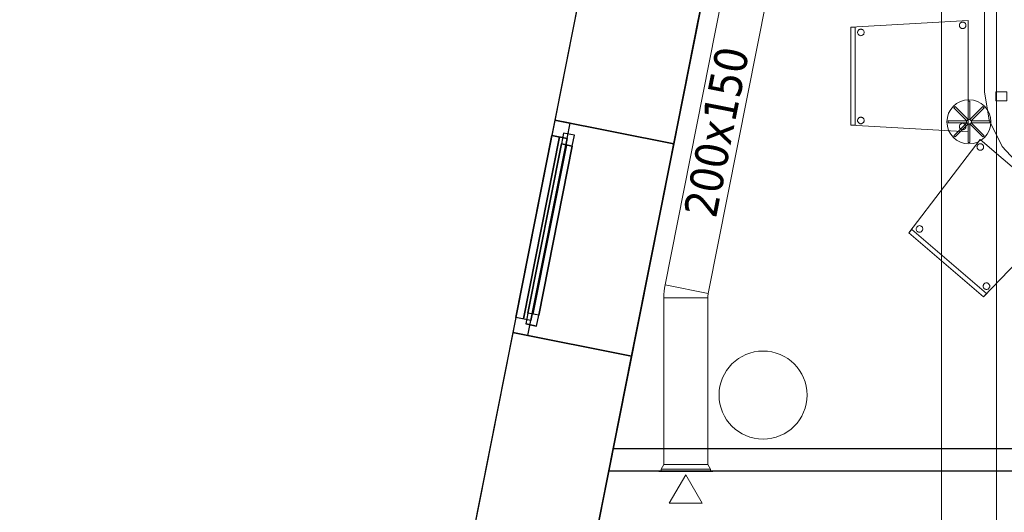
# Model space of a CAD drawing. Header units: metres. Extents: x 397.7 to 427.5, y 12.7 to 28.4.
# Tile 10 of 130: x 397.7 to 402.2, y 23.3 to 25.6. Entities that reach past the tile are written whole.
import ezdxf

# ---------------------------------------------------------------- set-up
doc = ezdxf.new("R2010")
doc.units = ezdxf.units.M
doc.layers.add('01_CARPINTERIA', color=5, linetype='Continuous', lineweight=25, true_color=0x0000ff)
doc.layers.add('01_SUELOS', color=7, linetype='Continuous', lineweight=25, true_color=0x007f00)
for name, color, linetype, lineweight in [('02_MOBILIARIO', 7, 'Continuous', 18), ('A-COLS-____-MCUT', 7, 'Continuous', 18), ('A-COLS-____-OTLN', 7, 'Continuous', 18), ('A-DETL-____-MBND', 7, 'Continuous', 18), ('A-DETL-GENF-OTLN', 7, 'Continuous', 18), ('A-GENM-____-OTLN', 7, 'Continuous', 18), ('A-WALL-____-MCUT', 7, 'Continuous', 25), ('A-WALL-____-OTLN', 7, 'Continuous', 25), ('M-HVAC-CDFF-OTLN', 7, 'Continuous', 18), ('M-HVAC-DUCT-IDEN', 7, 'Continuous', 30), ('M-HVAC-DUCT-OTLN', 7, 'Continuous', 18)]:
    doc.layers.add(name, color=color, linetype=linetype, lineweight=lineweight)
doc.styles.add('Tahoma_2', font='tahoma.ttf', dxfattribs={"height": 0.15})

# ---------------------------------------------------------------- blocks, each defined once
blk = doc.blocks.new('Family - Cadira confident_P4-153686-07_CLI_AIRE_P4')
at = {"layer": 'A-DETL-____-MBND', "color": 253, "true_color": 0xaaaaaa}
for p, q in [((0, 0.2903), (0.3234, 0.7145)), ((0.3234, 0.7145), (0, 0.2903)), ((0.3091, 0.6811), (0.3094, 0.6837)), ((0.3094, 0.6837), (0.3091, 0.6811)), ((0.3093, 0.6785), (0.3091, 0.6811)), ((0.3091, 0.6811), (0.3093, 0.6785)), ((0.31, 0.6759), (0.3093, 0.6785)), ((0.3093, 0.6785), (0.31, 0.6759)), ((0.3094, 0.6837), (0.3101, 0.6862)), ((0.3101, 0.6862), (0.3094, 0.6837)), ((0.311, 0.6736), (0.31, 0.6759)), ((0.31, 0.6759), (0.311, 0.6736)), ((0.3101, 0.6862), (0.3112, 0.6885)), ((0.3112, 0.6885), (0.3101, 0.6862)), ((0.3125, 0.6714), (0.311, 0.6736)), ((0.311, 0.6736), (0.3125, 0.6714)), ((0.3112, 0.6885), (0.3127, 0.6906)), ((0.3127, 0.6906), (0.3112, 0.6885)), ((0.3143, 0.6696), (0.3125, 0.6714)), ((0.3125, 0.6714), (0.3143, 0.6696)), ((0.3127, 0.6906), (0.3146, 0.6925)), ((0.3146, 0.6925), (0.3127, 0.6906)), ((0.3146, 0.6925), (0.3167, 0.6939)), ((0.3167, 0.6939), (0.3146, 0.6925)), ((0.3167, 0.6939), (0.3191, 0.695)), ((0.3191, 0.695), (0.3167, 0.6939)), ((0.3191, 0.695), (0.3216, 0.6957)), ((0.3216, 0.6957), (0.3191, 0.695)), ((0.3216, 0.6957), (0.3242, 0.6959)), ((0.3242, 0.6959), (0.3216, 0.6957)), ((0.3234, 0.7145), (0.7083, 0.3852)), ((0.7083, 0.3852), (0.3234, 0.7145)), ((0.3242, 0.6959), (0.3268, 0.6956)), ((0.3268, 0.6956), (0.3242, 0.6959)), ((0.3268, 0.6956), (0.3293, 0.6949)), ((0.3293, 0.6949), (0.3268, 0.6956)), ((0.3293, 0.6949), (0.3316, 0.6938)), ((0.3316, 0.6938), (0.3293, 0.6949)), ((0.3316, 0.6938), (0.3338, 0.6923)), ((0.3338, 0.6923), (0.3316, 0.6938)), ((0.3354, 0.6712), (0.3335, 0.6694)), ((0.3335, 0.6694), (0.3354, 0.6712)), ((0.3338, 0.6923), (0.3356, 0.6904)), ((0.3356, 0.6904), (0.3338, 0.6923)), ((0.3369, 0.6733), (0.3354, 0.6712)), ((0.3354, 0.6712), (0.3369, 0.6733)), ((0.3356, 0.6904), (0.3371, 0.6883)), ((0.3371, 0.6883), (0.3356, 0.6904)), ((0.338, 0.6757), (0.3369, 0.6733)), ((0.3369, 0.6733), (0.338, 0.6757)), ((0.3371, 0.6883), (0.3381, 0.6859)), ((0.3381, 0.6859), (0.3371, 0.6883)), ((0.3387, 0.6782), (0.338, 0.6757)), ((0.338, 0.6757), (0.3387, 0.6782)), ((0.3381, 0.6859), (0.3388, 0.6834)), ((0.3388, 0.6834), (0.3381, 0.6859)), ((0.339, 0.6808), (0.3387, 0.6782)), ((0.3387, 0.6782), (0.339, 0.6808)), ((0.3388, 0.6834), (0.339, 0.6808)), ((0.339, 0.6808), (0.3388, 0.6834)), ((0.3165, 0.6681), (0.3143, 0.6696)), ((0.3143, 0.6696), (0.3165, 0.6681)), ((0.3188, 0.6669), (0.3165, 0.6681)), ((0.3165, 0.6681), (0.3188, 0.6669)), ((0.3213, 0.6662), (0.3188, 0.6669)), ((0.3188, 0.6669), (0.3213, 0.6662)), ((0.3239, 0.666), (0.3213, 0.6662)), ((0.3213, 0.6662), (0.3239, 0.666)), ((0.3265, 0.6662), (0.3239, 0.666)), ((0.3239, 0.666), (0.3265, 0.6662)), ((0.329, 0.6668), (0.3265, 0.6662)), ((0.3265, 0.6662), (0.329, 0.6668)), ((0.3314, 0.6679), (0.329, 0.6668)), ((0.329, 0.6668), (0.3314, 0.6679)), ((0.3335, 0.6694), (0.3314, 0.6679)), ((0.3314, 0.6679), (0.3335, 0.6694)), ((0.7083, 0.3852), (0.3393, 0)), ((0.3393, 0), (0.7083, 0.3852)), ((0.6587, 0.382), (0.6589, 0.3846)), ((0.6589, 0.3846), (0.6587, 0.382)), ((0.6589, 0.3794), (0.6587, 0.382)), ((0.6587, 0.382), (0.6589, 0.3794)), ((0.6589, 0.3846), (0.6596, 0.3871)), ((0.6596, 0.3871), (0.6589, 0.3846)), ((0.6595, 0.3769), (0.6589, 0.3794)), ((0.6589, 0.3794), (0.6595, 0.3769)), ((0.6606, 0.3745), (0.6595, 0.3769)), ((0.6595, 0.3769), (0.6606, 0.3745)), ((0.6596, 0.3871), (0.6607, 0.3895)), ((0.6607, 0.3895), (0.6596, 0.3871)), ((0.6621, 0.3724), (0.6606, 0.3745)), ((0.6606, 0.3745), (0.6621, 0.3724)), ((0.6607, 0.3895), (0.6622, 0.3916)), ((0.6622, 0.3916), (0.6607, 0.3895)), ((0.6639, 0.3705), (0.6621, 0.3724)), ((0.6621, 0.3724), (0.6639, 0.3705)), ((0.6622, 0.3916), (0.6641, 0.3934)), ((0.6641, 0.3934), (0.6622, 0.3916)), ((0.666, 0.369), (0.6639, 0.3705)), ((0.6639, 0.3705), (0.666, 0.369)), ((0.6641, 0.3934), (0.6663, 0.3949)), ((0.6663, 0.3949), (0.6641, 0.3934)), ((0.6684, 0.3679), (0.666, 0.369)), ((0.666, 0.369), (0.6684, 0.3679)), ((0.6663, 0.3949), (0.6686, 0.396)), ((0.6686, 0.396), (0.6663, 0.3949)), ((0.6709, 0.3672), (0.6684, 0.3679)), ((0.6684, 0.3679), (0.6709, 0.3672)), ((0.6686, 0.396), (0.6711, 0.3966)), ((0.6711, 0.3966), (0.6686, 0.396)), ((0.6735, 0.367), (0.6709, 0.3672)), ((0.6709, 0.3672), (0.6735, 0.367)), ((0.6711, 0.3966), (0.6737, 0.3968)), ((0.6737, 0.3968), (0.6711, 0.3966)), ((0.6761, 0.3672), (0.6735, 0.367)), ((0.6735, 0.367), (0.6761, 0.3672)), ((0.6737, 0.3968), (0.6763, 0.3966)), ((0.6763, 0.3966), (0.6737, 0.3968)), ((0.6786, 0.3678), (0.6761, 0.3672)), ((0.6761, 0.3672), (0.6786, 0.3678)), ((0.6763, 0.3966), (0.6788, 0.3959)), ((0.6788, 0.3959), (0.6763, 0.3966)), ((0.6809, 0.3689), (0.6786, 0.3678)), ((0.6786, 0.3678), (0.6809, 0.3689)), ((0.6788, 0.3959), (0.6812, 0.3948)), ((0.6812, 0.3948), (0.6788, 0.3959)), ((0.6831, 0.3704), (0.6809, 0.3689)), ((0.6809, 0.3689), (0.6831, 0.3704)), ((0.6812, 0.3948), (0.6833, 0.3932)), ((0.6833, 0.3932), (0.6812, 0.3948)), ((0.685, 0.3722), (0.6831, 0.3704)), ((0.6831, 0.3704), (0.685, 0.3722)), ((0.6833, 0.3932), (0.6851, 0.3914)), ((0.6851, 0.3914), (0.6833, 0.3932)), ((0.6865, 0.3743), (0.685, 0.3722)), ((0.685, 0.3722), (0.6865, 0.3743)), ((0.6851, 0.3914), (0.6866, 0.3892)), ((0.6866, 0.3892), (0.6851, 0.3914)), ((0.6876, 0.3766), (0.6865, 0.3743)), ((0.6865, 0.3743), (0.6876, 0.3766)), ((0.6866, 0.3892), (0.6877, 0.3869)), ((0.6877, 0.3869), (0.6866, 0.3892)), ((0.6883, 0.3792), (0.6876, 0.3766)), ((0.6876, 0.3766), (0.6883, 0.3792)), ((0.6877, 0.3869), (0.6883, 0.3843)), ((0.6883, 0.3843), (0.6877, 0.3869)), ((0.6883, 0.3843), (0.6885, 0.3818)), ((0.6885, 0.3818), (0.6883, 0.3843)), ((0.6885, 0.3818), (0.6883, 0.3792)), ((0.6883, 0.3792), (0.6885, 0.3818)), ((0.0334, 0.3112), (0.0341, 0.3138)), ((0.0341, 0.3138), (0.0334, 0.3112)), ((0.0341, 0.3138), (0.0352, 0.3161)), ((0.0352, 0.3161), (0.0341, 0.3138)), ((0.0352, 0.3161), (0.0367, 0.3182)), ((0.0367, 0.3182), (0.0352, 0.3161)), ((0.0367, 0.3182), (0.0386, 0.32)), ((0.0386, 0.32), (0.0367, 0.3182)), ((0.0386, 0.32), (0.0407, 0.3215)), ((0.0407, 0.3215), (0.0386, 0.32)), ((0.0407, 0.3215), (0.0431, 0.3226)), ((0.0431, 0.3226), (0.0407, 0.3215)), ((0.0431, 0.3226), (0.0456, 0.3232)), ((0.0456, 0.3232), (0.0431, 0.3226)), ((0.0456, 0.3232), (0.0482, 0.3234)), ((0.0482, 0.3234), (0.0456, 0.3232)), ((0.0482, 0.3234), (0.0508, 0.3232)), ((0.0508, 0.3232), (0.0482, 0.3234)), ((0.0508, 0.3232), (0.0533, 0.3225)), ((0.0533, 0.3225), (0.0508, 0.3232)), ((0.0533, 0.3225), (0.0556, 0.3214)), ((0.0556, 0.3214), (0.0533, 0.3225)), ((0.0556, 0.3214), (0.0578, 0.3199)), ((0.0578, 0.3199), (0.0556, 0.3214)), ((0.0578, 0.3199), (0.0596, 0.318)), ((0.0596, 0.318), (0.0578, 0.3199)), ((0.0596, 0.318), (0.0611, 0.3159)), ((0.0611, 0.3159), (0.0596, 0.318)), ((0.0611, 0.3159), (0.0621, 0.3135)), ((0.0621, 0.3135), (0.0611, 0.3159)), ((0.0621, 0.3135), (0.0628, 0.311)), ((0.0628, 0.311), (0.0621, 0.3135)), ((0, 0.2903), (0.013, 0.3055)), ((0.013, 0.3055), (0, 0.2903)), ((0.3393, 0), (0, 0.2903)), ((0, 0.2903), (0.3393, 0)), ((0.3393, 0), (0, 0.2903)), ((0, 0.2903), (0.3393, 0)), ((0.013, 0.3055), (0.3523, 0.0152)), ((0.3523, 0.0152), (0.013, 0.3055)), ((0.0331, 0.3087), (0.0334, 0.3112)), ((0.0334, 0.3112), (0.0331, 0.3087)), ((0.0333, 0.3061), (0.0331, 0.3087)), ((0.0331, 0.3087), (0.0333, 0.3061)), ((0.034, 0.3035), (0.0333, 0.3061)), ((0.0333, 0.3061), (0.034, 0.3035)), ((0.035, 0.3012), (0.034, 0.3035)), ((0.034, 0.3035), (0.035, 0.3012)), ((0.0365, 0.299), (0.035, 0.3012)), ((0.035, 0.3012), (0.0365, 0.299)), ((0.0383, 0.2972), (0.0365, 0.299)), ((0.0365, 0.299), (0.0383, 0.2972)), ((0.0405, 0.2956), (0.0383, 0.2972)), ((0.0383, 0.2972), (0.0405, 0.2956)), ((0.0428, 0.2945), (0.0405, 0.2956)), ((0.0405, 0.2956), (0.0428, 0.2945)), ((0.0453, 0.2938), (0.0428, 0.2945)), ((0.0428, 0.2945), (0.0453, 0.2938)), ((0.0479, 0.2936), (0.0453, 0.2938)), ((0.0453, 0.2938), (0.0479, 0.2936)), ((0.0505, 0.2938), (0.0479, 0.2936)), ((0.0479, 0.2936), (0.0505, 0.2938)), ((0.053, 0.2944), (0.0505, 0.2938)), ((0.0505, 0.2938), (0.053, 0.2944)), ((0.0554, 0.2955), (0.053, 0.2944)), ((0.053, 0.2944), (0.0554, 0.2955)), ((0.0575, 0.297), (0.0554, 0.2955)), ((0.0554, 0.2955), (0.0575, 0.297)), ((0.0594, 0.2988), (0.0575, 0.297)), ((0.0575, 0.297), (0.0594, 0.2988)), ((0.0609, 0.3009), (0.0594, 0.2988)), ((0.0594, 0.2988), (0.0609, 0.3009)), ((0.062, 0.3033), (0.0609, 0.3009)), ((0.0609, 0.3009), (0.062, 0.3033)), ((0.0627, 0.3058), (0.062, 0.3033)), ((0.062, 0.3033), (0.0627, 0.3058)), ((0.063, 0.3084), (0.0627, 0.3058)), ((0.0627, 0.3058), (0.063, 0.3084)), ((0.0628, 0.311), (0.063, 0.3084)), ((0.063, 0.3084), (0.0628, 0.311)), ((0.3371, 0.0486), (0.3373, 0.0512)), ((0.3373, 0.0512), (0.3371, 0.0486)), ((0.3373, 0.046), (0.3371, 0.0486)), ((0.3371, 0.0486), (0.3373, 0.046)), ((0.3373, 0.0512), (0.338, 0.0537)), ((0.338, 0.0537), (0.3373, 0.0512)), ((0.3379, 0.0435), (0.3373, 0.046)), ((0.3373, 0.046), (0.3379, 0.0435)), ((0.338, 0.0537), (0.3391, 0.0561)), ((0.3391, 0.0561), (0.338, 0.0537)), ((0.3391, 0.0561), (0.3407, 0.0582)), ((0.3407, 0.0582), (0.3391, 0.0561)), ((0.3407, 0.0582), (0.3425, 0.06)), ((0.3425, 0.06), (0.3407, 0.0582)), ((0.3425, 0.06), (0.3447, 0.0615)), ((0.3447, 0.0615), (0.3425, 0.06)), ((0.3447, 0.0615), (0.347, 0.0626)), ((0.347, 0.0626), (0.3447, 0.0615)), ((0.347, 0.0626), (0.3495, 0.0632)), ((0.3495, 0.0632), (0.347, 0.0626)), ((0.3495, 0.0632), (0.3521, 0.0634)), ((0.3521, 0.0634), (0.3495, 0.0632)), ((0.3521, 0.0634), (0.3547, 0.0632)), ((0.3547, 0.0632), (0.3521, 0.0634)), ((0.3547, 0.0632), (0.3572, 0.0625)), ((0.3572, 0.0625), (0.3547, 0.0632)), ((0.3572, 0.0625), (0.3596, 0.0614)), ((0.3596, 0.0614), (0.3572, 0.0625)), ((0.3596, 0.0614), (0.3617, 0.0598)), ((0.3617, 0.0598), (0.3596, 0.0614)), ((0.3617, 0.0598), (0.3635, 0.058)), ((0.3635, 0.058), (0.3617, 0.0598)), ((0.3635, 0.058), (0.365, 0.0558)), ((0.365, 0.0558), (0.3635, 0.058)), ((0.365, 0.0558), (0.3661, 0.0535)), ((0.3661, 0.0535), (0.365, 0.0558)), ((0.3667, 0.0458), (0.366, 0.0432)), ((0.366, 0.0432), (0.3667, 0.0458)), ((0.3661, 0.0535), (0.3667, 0.0509)), ((0.3667, 0.0509), (0.3661, 0.0535)), ((0.3667, 0.0509), (0.3669, 0.0483)), ((0.3669, 0.0483), (0.3667, 0.0509)), ((0.3669, 0.0483), (0.3667, 0.0458)), ((0.3667, 0.0458), (0.3669, 0.0483)), ((0.339, 0.0411), (0.3379, 0.0435)), ((0.3379, 0.0435), (0.339, 0.0411)), ((0.3405, 0.039), (0.339, 0.0411)), ((0.339, 0.0411), (0.3405, 0.039)), ((0.3523, 0.0152), (0.3393, 0)), ((0.3393, 0), (0.3523, 0.0152)), ((0.3423, 0.0371), (0.3405, 0.039)), ((0.3405, 0.039), (0.3423, 0.0371)), ((0.3444, 0.0356), (0.3423, 0.0371)), ((0.3423, 0.0371), (0.3444, 0.0356)), ((0.3468, 0.0345), (0.3444, 0.0356)), ((0.3444, 0.0356), (0.3468, 0.0345)), ((0.3493, 0.0338), (0.3468, 0.0345)), ((0.3468, 0.0345), (0.3493, 0.0338)), ((0.3519, 0.0335), (0.3493, 0.0338)), ((0.3493, 0.0338), (0.3519, 0.0335)), ((0.3545, 0.0338), (0.3519, 0.0335)), ((0.3519, 0.0335), (0.3545, 0.0338)), ((0.357, 0.0344), (0.3545, 0.0338)), ((0.3545, 0.0338), (0.357, 0.0344)), ((0.3593, 0.0355), (0.357, 0.0344)), ((0.357, 0.0344), (0.3593, 0.0355)), ((0.3615, 0.037), (0.3593, 0.0355)), ((0.3593, 0.0355), (0.3615, 0.037)), ((0.3634, 0.0388), (0.3615, 0.037)), ((0.3615, 0.037), (0.3634, 0.0388)), ((0.3649, 0.0409), (0.3634, 0.0388)), ((0.3634, 0.0388), (0.3649, 0.0409)), ((0.366, 0.0432), (0.3649, 0.0409)), ((0.3649, 0.0409), (0.366, 0.0432))]:
    blk.add_line(p, q, dxfattribs=at)
blk = doc.blocks.new('Family - Façana nord-oest P4-153718-07_CLI_AIRE_P4')
at = {"layer": 'A-WALL-____-MCUT', "color": 253, "true_color": 0xaaaaaa}
for p, q in [((3.1807, 0.55), (2.6026, 0.55)), ((3.1807, 0), (3.1807, 0.55)), ((4.1642, 0.55), (4.1642, 0)), ((5.7824, 0.55), (4.1642, 0.55)), ((2.6026, 0), (3.1807, 0)), ((4.1642, 0), (5.7824, 0))]:
    blk.add_line(p, q, dxfattribs=at)
at = {"layer": 'A-WALL-____-OTLN', "color": 253, "true_color": 0xaaaaaa}
for p, q in [((15.5778, 0.55), (-0.109, 0.55)), ((4.1642, 0.55), (3.1807, 0.55)), ((3.1807, 0.55), (3.1807, 0)), ((4.1642, 0), (4.1642, 0.55)), ((0.1631, 0), (15.6867, 0)), ((3.1807, 0), (4.1642, 0))]:
    blk.add_line(p, q, dxfattribs=at)
at = {"layer": 'A-WALL-____-OTLN', "color": 253, "lineweight": 18, "true_color": 0xaaaaaa}
blk.add_line((0, 0), (15.6867, 0), dxfattribs=at)
blk = doc.blocks.new('Family - Vano finestra P4-153726-07_CLI_AIRE_P4')
at = {"layer": 'A-GENM-____-OTLN', "color": 253, "true_color": 0xaaaaaa}
for p, q in [((400.1116, 25.1082), (399.9204, 24.1434)), ((399.9204, 24.1434), (400.1116, 25.1082)), ((400.6511, 25.0013), (400.1116, 25.1082)), ((400.6511, 25.0013), (400.1116, 25.1082)), ((400.4599, 24.0365), (400.6511, 25.0013)), ((400.6511, 25.0013), (400.4599, 24.0365)), ((399.9204, 24.1434), (400.4599, 24.0365)), ((400.4599, 24.0365), (399.9204, 24.1434))]:
    blk.add_line(p, q, dxfattribs=at)
blk = doc.blocks.new('Forma directa - LONDR55-XX_ZZ-ARQ-CAA-M3D-Londres55-153737-07_CLI_AIRE_P4')
at = {"layer": '01_CARPINTERIA', "color": 161, "true_color": 0xaaaaff}
for p, q in [((0.1, 0.1), (0.05, 0.1)), ((0.05, 0.1), (0.05, 0.05)), ((0.1, 0.1), (0.05, 0.1)), ((0.05, 0.1), (0.05, 0.05)), ((0.1, 0.05), (0.1, 0.1)), ((0.1, 0.1), (0.1, 0.05)), ((0.1, 0.1), (0.8835, 0.1)), ((0.8835, 0.1), (0.1, 0.1)), ((0.1, 0.1), (0.1, 0.05)), ((0.1, 0.05), (0.1, 0.1)), ((0.9335, 0.1), (0.8835, 0.1)), ((0.8835, 0.1), (0.8835, 0.05)), ((0.9335, 0.1), (0.8835, 0.1)), ((0.8835, 0.1), (0.8835, 0.05)), ((0.8835, 0.1), (0.8835, 0.05)), ((0.8835, 0.1), (0.8835, 0.05)), ((0.9335, 0.05), (0.9335, 0.1)), ((0.9335, 0.1), (0.9335, 0.05)), ((0.07, 0.07), (0, 0.07)), ((0, 0.07), (0, 0)), ((0.07, 0.07), (0, 0.07)), ((0, 0.07), (0, 0)), ((0.05, 0.05), (0.1, 0.05)), ((0.05, 0.05), (0.1, 0.05)), ((0.07, 0.07), (0.9135, 0.07)), ((0.9135, 0.07), (0.07, 0.07)), ((0.07, 0.07), (0.07, 0)), ((0.07, 0), (0.07, 0.07)), ((0.07, 0), (0.07, 0.07)), ((0.07, 0.07), (0.07, 0)), ((0.8835, 0.075), (0.1, 0.075)), ((0.8835, 0.075), (0.1, 0.075)), ((0.1, 0.05), (0.8835, 0.05)), ((0.8835, 0.05), (0.1, 0.05)), ((0.8835, 0.05), (0.9335, 0.05)), ((0.8835, 0.05), (0.9335, 0.05)), ((0.9135, 0.07), (0.9135, 0)), ((0.9135, 0.07), (0.9135, 0)), ((0.9835, 0.07), (0.9135, 0.07)), ((0.9135, 0.07), (0.9135, 0)), ((0.9835, 0.07), (0.9135, 0.07)), ((0.9135, 0.07), (0.9135, 0)), ((0.9835, 0), (0.9835, 0.07)), ((0.9835, 0.07), (0.9835, 0)), ((0, 0), (0.07, 0)), ((0, 0), (0.07, 0)), ((0.9135, 0.035), (0.07, 0.035)), ((0.07, 0.035), (0.9135, 0.035)), ((0.07, 0), (0.9135, 0)), ((0.9135, 0), (0.07, 0)), ((0.9135, 0), (0.9835, 0)), ((0.9135, 0), (0.9835, 0))]:
    blk.add_line(p, q, dxfattribs=at)
blk = doc.blocks.new('Forma directa - Finestra P4-153747-07_CLI_AIRE_P4')
blk.add_blockref('Forma directa - LONDR55-XX_ZZ-ARQ-CAA-M3D-Londres55-153737-07_CLI_AIRE_P4', (0, 0))
blk = doc.blocks.new('Family - Taula 200X120_P4-153937-07_CLI_AIRE_P4')
at = {"layer": 'A-DETL-____-MBND', "color": 253, "true_color": 0xaaaaaa}
for p, q in [((0.3, 1.9196), (0.4447, 1.9692)), ((0.4447, 1.9692), (0.3, 1.9196)), ((0.4447, 1.9692), (0.5999, 1.9861)), ((0.5999, 1.9861), (0.4447, 1.9692)), ((0.5999, 1.9861), (0.7552, 1.9692)), ((0.7552, 1.9692), (0.5999, 1.9861)), ((0.7552, 1.9692), (0.8999, 1.9196)), ((0.8999, 1.9196), (0.7552, 1.9692)), ((0.1757, 1.8407), (0.3, 1.9196)), ((0.3, 1.9196), (0.1757, 1.8407)), ((0.8999, 1.9196), (1.0242, 1.8407)), ((1.0242, 1.8407), (0.8999, 1.9196)), ((0.0804, 1.7378), (0.1757, 1.8407)), ((0.1757, 1.8407), (0.0804, 1.7378)), ((1.0242, 1.8407), (1.1195, 1.7378)), ((1.1195, 1.7378), (1.0242, 1.8407)), ((0.0204, 1.6181), (0.0804, 1.7378)), ((0.0804, 1.7378), (0.0204, 1.6181)), ((1.1195, 1.7378), (1.1795, 1.6181)), ((1.1795, 1.6181), (1.1195, 1.7378)), ((0, 1.4896), (0.0204, 1.6181)), ((0.0204, 1.6181), (0, 1.4896)), ((1.1795, 1.6181), (1.1999, 1.4896)), ((1.1999, 1.4896), (1.1795, 1.6181)), ((0.0521, 1.4813), (0.0521, 1.5227)), ((0.0521, 1.5227), (0.1021, 1.5227)), ((0.1021, 1.5227), (0.0521, 1.5227)), ((0.0521, 1.5227), (0.0521, 1.4813)), ((0.1021, 1.5227), (0.1021, 1.4813)), ((0.1021, 1.4813), (0.1021, 1.5227)), ((1.0999, 1.4813), (1.0999, 1.5227)), ((1.0999, 1.5227), (1.1499, 1.5227)), ((1.1499, 1.5227), (1.0999, 1.5227)), ((1.0999, 1.5227), (1.0999, 1.4813)), ((1.1499, 1.5227), (1.1499, 1.4813)), ((1.1499, 1.4813), (1.1499, 1.5227)), ((0, 0.4965), (0, 1.4896)), ((0, 1.4896), (0, 0.4965)), ((0.1021, 1.4813), (0.0521, 1.4813)), ((0.0521, 1.4813), (0.1021, 1.4813)), ((1.1499, 1.4813), (1.0999, 1.4813)), ((1.0999, 1.4813), (1.1499, 1.4813)), ((1.1999, 1.4896), (1.1999, 0.4965)), ((1.1999, 0.4965), (1.1999, 1.4896)), ((0.0204, 0.368), (0, 0.4965)), ((0, 0.4965), (0.0204, 0.368)), ((0.0521, 0.4551), (0.0521, 0.4965)), ((0.0521, 0.4965), (0.1021, 0.4965)), ((0.1021, 0.4965), (0.0521, 0.4965)), ((0.0521, 0.4965), (0.0521, 0.4551)), ((0.1021, 0.4965), (0.1021, 0.4551)), ((0.1021, 0.4551), (0.1021, 0.4965)), ((1.0999, 0.4551), (1.0999, 0.4965)), ((1.0999, 0.4965), (1.1499, 0.4965)), ((1.1499, 0.4965), (1.0999, 0.4965)), ((1.0999, 0.4965), (1.0999, 0.4551)), ((1.1499, 0.4965), (1.1499, 0.4551)), ((1.1499, 0.4551), (1.1499, 0.4965)), ((1.1999, 0.4965), (1.1795, 0.368)), ((1.1795, 0.368), (1.1999, 0.4965)), ((0.1021, 0.4551), (0.0521, 0.4551)), ((0.0521, 0.4551), (0.1021, 0.4551)), ((1.1499, 0.4551), (1.0999, 0.4551)), ((1.0999, 0.4551), (1.1499, 0.4551)), ((0.0804, 0.2483), (0.0204, 0.368)), ((0.0204, 0.368), (0.0804, 0.2483)), ((1.1795, 0.368), (1.1195, 0.2483)), ((1.1195, 0.2483), (1.1795, 0.368)), ((0.1757, 0.1454), (0.0804, 0.2483)), ((0.0804, 0.2483), (0.1757, 0.1454)), ((1.1195, 0.2483), (1.0242, 0.1454)), ((1.0242, 0.1454), (1.1195, 0.2483)), ((0.3, 0.0665), (0.1757, 0.1454)), ((0.1757, 0.1454), (0.3, 0.0665)), ((1.0242, 0.1454), (0.8999, 0.0665)), ((0.8999, 0.0665), (1.0242, 0.1454)), ((0.4447, 0.0169), (0.3, 0.0665)), ((0.3, 0.0665), (0.4447, 0.0169)), ((0.8999, 0.0665), (0.7552, 0.0169)), ((0.7552, 0.0169), (0.8999, 0.0665)), ((0.5999, 0), (0.4447, 0.0169)), ((0.4447, 0.0169), (0.5999, 0)), ((0.7552, 0.0169), (0.5999, 0)), ((0.5999, 0), (0.7552, 0.0169))]:
    blk.add_line(p, q, dxfattribs=at)
blk = doc.blocks.new('Family - Pilar P4-154002-07_CLI_AIRE_P4')
at = {"layer": 'A-COLS-____-MCUT', "color": 253, "true_color": 0xaaaaaa}
for start, end in [(360, 180), (180, 360)]:
    blk.add_arc((0.2, 0.2), 0.2, start, end, dxfattribs=at)
at = {"layer": 'A-COLS-____-OTLN', "color": 253, "true_color": 0xaaaaaa}
for start, end in [(360, 180), (180, 360)]:
    blk.add_arc((0.2, 0.2), 0.2, start, end, dxfattribs=at)
blk = doc.blocks.new('Family - Cadira confident_P4-154134-07_CLI_AIRE_P4')
at = {"layer": 'A-DETL-____-MBND', "color": 253, "true_color": 0xaaaaaa}
for p, q in [((0, 0.4765), (0.5326, 0.5065)), ((0.5326, 0.5065), (0, 0.4765)), ((0.4946, 0.4917), (0.4961, 0.4938)), ((0.4961, 0.4938), (0.4946, 0.4917)), ((0.4961, 0.4938), (0.4979, 0.4957)), ((0.4979, 0.4957), (0.4961, 0.4938)), ((0.4979, 0.4957), (0.5, 0.4972)), ((0.5, 0.4972), (0.4979, 0.4957)), ((0.5, 0.4972), (0.5024, 0.4983)), ((0.5024, 0.4983), (0.5, 0.4972)), ((0.5024, 0.4983), (0.5049, 0.4989)), ((0.5049, 0.4989), (0.5024, 0.4983)), ((0.5049, 0.4989), (0.5075, 0.4992)), ((0.5075, 0.4992), (0.5049, 0.4989)), ((0.5075, 0.4992), (0.5101, 0.4989)), ((0.5101, 0.4989), (0.5075, 0.4992)), ((0.5101, 0.4989), (0.5126, 0.4983)), ((0.5126, 0.4983), (0.5101, 0.4989)), ((0.5126, 0.4983), (0.515, 0.4972)), ((0.515, 0.4972), (0.5126, 0.4983)), ((0.515, 0.4972), (0.5171, 0.4957)), ((0.5171, 0.4957), (0.515, 0.4972)), ((0.5171, 0.4957), (0.519, 0.4938)), ((0.519, 0.4938), (0.5171, 0.4957)), ((0.519, 0.4938), (0.5204, 0.4917)), ((0.5204, 0.4917), (0.519, 0.4938)), ((0.5326, 0.5065), (0.5326, 0)), ((0.5326, 0), (0.5326, 0.5065)), ((0, 0.03), (0, 0.4765)), ((0, 0.4765), (0, 0.03)), ((0, 0.4765), (0.02, 0.4765)), ((0, 0.03), (0, 0.4765)), ((0.02, 0.4765), (0, 0.4765)), ((0, 0.4765), (0, 0.03)), ((0.02, 0.4765), (0.02, 0.03)), ((0.02, 0.03), (0.02, 0.4765)), ((0.0302, 0.4519), (0.0304, 0.4545)), ((0.0304, 0.4545), (0.0302, 0.4519)), ((0.0304, 0.4493), (0.0302, 0.4519)), ((0.0302, 0.4519), (0.0304, 0.4493)), ((0.0304, 0.4545), (0.0311, 0.457)), ((0.0311, 0.457), (0.0304, 0.4545)), ((0.0311, 0.4468), (0.0304, 0.4493)), ((0.0304, 0.4493), (0.0311, 0.4468)), ((0.0311, 0.457), (0.0322, 0.4593)), ((0.0322, 0.4593), (0.0311, 0.457)), ((0.0322, 0.4593), (0.0337, 0.4615)), ((0.0337, 0.4615), (0.0322, 0.4593)), ((0.0337, 0.4615), (0.0355, 0.4633)), ((0.0355, 0.4633), (0.0337, 0.4615)), ((0.0355, 0.4633), (0.0376, 0.4648)), ((0.0376, 0.4648), (0.0355, 0.4633)), ((0.0376, 0.4648), (0.04, 0.4659)), ((0.04, 0.4659), (0.0376, 0.4648)), ((0.04, 0.4659), (0.0425, 0.4666)), ((0.0425, 0.4666), (0.04, 0.4659)), ((0.0425, 0.4666), (0.0451, 0.4668)), ((0.0451, 0.4668), (0.0425, 0.4666)), ((0.0451, 0.4668), (0.0477, 0.4666)), ((0.0477, 0.4666), (0.0451, 0.4668)), ((0.0477, 0.4666), (0.0502, 0.4659)), ((0.0502, 0.4659), (0.0477, 0.4666)), ((0.0502, 0.4659), (0.0526, 0.4648)), ((0.0526, 0.4648), (0.0502, 0.4659)), ((0.0526, 0.4648), (0.0547, 0.4633)), ((0.0547, 0.4633), (0.0526, 0.4648)), ((0.0547, 0.4633), (0.0565, 0.4615)), ((0.0565, 0.4615), (0.0547, 0.4633)), ((0.0565, 0.4615), (0.058, 0.4593)), ((0.058, 0.4593), (0.0565, 0.4615)), ((0.058, 0.4593), (0.0591, 0.457)), ((0.0591, 0.457), (0.058, 0.4593)), ((0.0591, 0.457), (0.0598, 0.4545)), ((0.0598, 0.4545), (0.0591, 0.457)), ((0.0598, 0.4493), (0.0591, 0.4468)), ((0.0591, 0.4468), (0.0598, 0.4493)), ((0.0598, 0.4545), (0.06, 0.4519)), ((0.06, 0.4519), (0.0598, 0.4545)), ((0.06, 0.4519), (0.0598, 0.4493)), ((0.0598, 0.4493), (0.06, 0.4519)), ((0.4926, 0.4842), (0.4928, 0.4868)), ((0.4928, 0.4868), (0.4926, 0.4842)), ((0.4928, 0.4816), (0.4926, 0.4842)), ((0.4926, 0.4842), (0.4928, 0.4816)), ((0.4928, 0.4868), (0.4935, 0.4893)), ((0.4935, 0.4893), (0.4928, 0.4868)), ((0.4935, 0.4791), (0.4928, 0.4816)), ((0.4928, 0.4816), (0.4935, 0.4791)), ((0.4935, 0.4893), (0.4946, 0.4917)), ((0.4946, 0.4917), (0.4935, 0.4893)), ((0.4946, 0.4768), (0.4935, 0.4791)), ((0.4935, 0.4791), (0.4946, 0.4768)), ((0.4961, 0.4746), (0.4946, 0.4768)), ((0.4946, 0.4768), (0.4961, 0.4746)), ((0.4979, 0.4728), (0.4961, 0.4746)), ((0.4961, 0.4746), (0.4979, 0.4728)), ((0.5, 0.4713), (0.4979, 0.4728)), ((0.4979, 0.4728), (0.5, 0.4713)), ((0.5024, 0.4702), (0.5, 0.4713)), ((0.5, 0.4713), (0.5024, 0.4702)), ((0.5049, 0.4695), (0.5024, 0.4702)), ((0.5024, 0.4702), (0.5049, 0.4695)), ((0.5075, 0.4693), (0.5049, 0.4695)), ((0.5049, 0.4695), (0.5075, 0.4693)), ((0.5101, 0.4695), (0.5075, 0.4693)), ((0.5075, 0.4693), (0.5101, 0.4695)), ((0.5126, 0.4702), (0.5101, 0.4695)), ((0.5101, 0.4695), (0.5126, 0.4702)), ((0.515, 0.4713), (0.5126, 0.4702)), ((0.5126, 0.4702), (0.515, 0.4713)), ((0.5171, 0.4728), (0.515, 0.4713)), ((0.515, 0.4713), (0.5171, 0.4728)), ((0.519, 0.4746), (0.5171, 0.4728)), ((0.5171, 0.4728), (0.519, 0.4746)), ((0.5204, 0.4768), (0.519, 0.4746)), ((0.519, 0.4746), (0.5204, 0.4768)), ((0.5204, 0.4917), (0.5215, 0.4893)), ((0.5215, 0.4893), (0.5204, 0.4917)), ((0.5215, 0.4791), (0.5204, 0.4768)), ((0.5204, 0.4768), (0.5215, 0.4791)), ((0.5215, 0.4893), (0.5222, 0.4868)), ((0.5222, 0.4868), (0.5215, 0.4893)), ((0.5222, 0.4816), (0.5215, 0.4791)), ((0.5215, 0.4791), (0.5222, 0.4816)), ((0.5222, 0.4868), (0.5224, 0.4842)), ((0.5224, 0.4842), (0.5222, 0.4868)), ((0.5224, 0.4842), (0.5222, 0.4816)), ((0.5222, 0.4816), (0.5224, 0.4842)), ((0.0322, 0.4444), (0.0311, 0.4468)), ((0.0311, 0.4468), (0.0322, 0.4444)), ((0.0337, 0.4423), (0.0322, 0.4444)), ((0.0322, 0.4444), (0.0337, 0.4423)), ((0.0355, 0.4404), (0.0337, 0.4423)), ((0.0337, 0.4423), (0.0355, 0.4404)), ((0.0376, 0.4389), (0.0355, 0.4404)), ((0.0355, 0.4404), (0.0376, 0.4389)), ((0.04, 0.4378), (0.0376, 0.4389)), ((0.0376, 0.4389), (0.04, 0.4378)), ((0.0425, 0.4372), (0.04, 0.4378)), ((0.04, 0.4378), (0.0425, 0.4372)), ((0.0451, 0.4369), (0.0425, 0.4372)), ((0.0425, 0.4372), (0.0451, 0.4369)), ((0.0477, 0.4372), (0.0451, 0.4369)), ((0.0451, 0.4369), (0.0477, 0.4372)), ((0.0502, 0.4378), (0.0477, 0.4372)), ((0.0477, 0.4372), (0.0502, 0.4378)), ((0.0526, 0.4389), (0.0502, 0.4378)), ((0.0502, 0.4378), (0.0526, 0.4389)), ((0.0547, 0.4404), (0.0526, 0.4389)), ((0.0526, 0.4389), (0.0547, 0.4404)), ((0.0565, 0.4423), (0.0547, 0.4404)), ((0.0547, 0.4404), (0.0565, 0.4423)), ((0.058, 0.4444), (0.0565, 0.4423)), ((0.0565, 0.4423), (0.058, 0.4444)), ((0.0591, 0.4468), (0.058, 0.4444)), ((0.058, 0.4444), (0.0591, 0.4468)), ((0.0302, 0.0519), (0.0304, 0.0545)), ((0.0304, 0.0545), (0.0302, 0.0519)), ((0.0304, 0.0493), (0.0302, 0.0519)), ((0.0302, 0.0519), (0.0304, 0.0493)), ((0.0304, 0.0545), (0.0311, 0.057)), ((0.0311, 0.057), (0.0304, 0.0545)), ((0.0311, 0.0468), (0.0304, 0.0493)), ((0.0304, 0.0493), (0.0311, 0.0468)), ((0.0311, 0.057), (0.0322, 0.0593)), ((0.0322, 0.0593), (0.0311, 0.057)), ((0.0322, 0.0444), (0.0311, 0.0468)), ((0.0311, 0.0468), (0.0322, 0.0444)), ((0.0322, 0.0593), (0.0337, 0.0615)), ((0.0337, 0.0615), (0.0322, 0.0593)), ((0.0337, 0.0615), (0.0355, 0.0633)), ((0.0355, 0.0633), (0.0337, 0.0615)), ((0.0355, 0.0633), (0.0376, 0.0648)), ((0.0376, 0.0648), (0.0355, 0.0633)), ((0.0376, 0.0648), (0.04, 0.0659)), ((0.04, 0.0659), (0.0376, 0.0648)), ((0.04, 0.0659), (0.0425, 0.0666)), ((0.0425, 0.0666), (0.04, 0.0659)), ((0.0425, 0.0666), (0.0451, 0.0668)), ((0.0451, 0.0668), (0.0425, 0.0666)), ((0.0451, 0.0668), (0.0477, 0.0666)), ((0.0477, 0.0666), (0.0451, 0.0668)), ((0.0477, 0.0666), (0.0502, 0.0659)), ((0.0502, 0.0659), (0.0477, 0.0666)), ((0.0502, 0.0659), (0.0526, 0.0648)), ((0.0526, 0.0648), (0.0502, 0.0659)), ((0.0526, 0.0648), (0.0547, 0.0633)), ((0.0547, 0.0633), (0.0526, 0.0648)), ((0.0547, 0.0633), (0.0565, 0.0615)), ((0.0565, 0.0615), (0.0547, 0.0633)), ((0.0565, 0.0615), (0.058, 0.0593)), ((0.058, 0.0593), (0.0565, 0.0615)), ((0.058, 0.0593), (0.0591, 0.057)), ((0.0591, 0.057), (0.058, 0.0593)), ((0.0591, 0.0468), (0.058, 0.0444)), ((0.058, 0.0444), (0.0591, 0.0468)), ((0.0591, 0.057), (0.0598, 0.0545)), ((0.0598, 0.0545), (0.0591, 0.057)), ((0.0598, 0.0493), (0.0591, 0.0468)), ((0.0591, 0.0468), (0.0598, 0.0493)), ((0.0598, 0.0545), (0.06, 0.0519)), ((0.06, 0.0519), (0.0598, 0.0545)), ((0.06, 0.0519), (0.0598, 0.0493)), ((0.0598, 0.0493), (0.06, 0.0519)), ((0.5326, 0), (0, 0.03)), ((0, 0.03), (0.5326, 0)), ((0.02, 0.03), (0, 0.03)), ((0, 0.03), (0.02, 0.03)), ((0.0337, 0.0423), (0.0322, 0.0444)), ((0.0322, 0.0444), (0.0337, 0.0423)), ((0.0355, 0.0404), (0.0337, 0.0423)), ((0.0337, 0.0423), (0.0355, 0.0404)), ((0.0376, 0.0389), (0.0355, 0.0404)), ((0.0355, 0.0404), (0.0376, 0.0389)), ((0.04, 0.0378), (0.0376, 0.0389)), ((0.0376, 0.0389), (0.04, 0.0378)), ((0.0425, 0.0372), (0.04, 0.0378)), ((0.04, 0.0378), (0.0425, 0.0372)), ((0.0451, 0.0369), (0.0425, 0.0372)), ((0.0425, 0.0372), (0.0451, 0.0369)), ((0.0477, 0.0372), (0.0451, 0.0369)), ((0.0451, 0.0369), (0.0477, 0.0372)), ((0.0502, 0.0378), (0.0477, 0.0372)), ((0.0477, 0.0372), (0.0502, 0.0378)), ((0.0526, 0.0389), (0.0502, 0.0378)), ((0.0502, 0.0378), (0.0526, 0.0389)), ((0.0547, 0.0404), (0.0526, 0.0389)), ((0.0526, 0.0389), (0.0547, 0.0404)), ((0.0565, 0.0423), (0.0547, 0.0404)), ((0.0547, 0.0404), (0.0565, 0.0423)), ((0.058, 0.0444), (0.0565, 0.0423)), ((0.0565, 0.0423), (0.058, 0.0444)), ((0.4926, 0.0242), (0.4928, 0.0268)), ((0.4928, 0.0268), (0.4926, 0.0242)), ((0.4928, 0.0216), (0.4926, 0.0242)), ((0.4926, 0.0242), (0.4928, 0.0216)), ((0.4928, 0.0268), (0.4935, 0.0293)), ((0.4935, 0.0293), (0.4928, 0.0268)), ((0.4935, 0.0191), (0.4928, 0.0216)), ((0.4928, 0.0216), (0.4935, 0.0191)), ((0.4935, 0.0293), (0.4946, 0.0317)), ((0.4946, 0.0317), (0.4935, 0.0293)), ((0.4946, 0.0168), (0.4935, 0.0191)), ((0.4935, 0.0191), (0.4946, 0.0168)), ((0.4946, 0.0317), (0.4961, 0.0338)), ((0.4961, 0.0338), (0.4946, 0.0317)), ((0.4961, 0.0146), (0.4946, 0.0168)), ((0.4946, 0.0168), (0.4961, 0.0146)), ((0.4961, 0.0338), (0.4979, 0.0357)), ((0.4979, 0.0357), (0.4961, 0.0338)), ((0.4979, 0.0128), (0.4961, 0.0146)), ((0.4961, 0.0146), (0.4979, 0.0128)), ((0.4979, 0.0357), (0.5, 0.0372)), ((0.5, 0.0372), (0.4979, 0.0357)), ((0.5, 0.0113), (0.4979, 0.0128)), ((0.4979, 0.0128), (0.5, 0.0113)), ((0.5, 0.0372), (0.5024, 0.0383)), ((0.5024, 0.0383), (0.5, 0.0372)), ((0.5024, 0.0102), (0.5, 0.0113)), ((0.5, 0.0113), (0.5024, 0.0102)), ((0.5024, 0.0383), (0.5049, 0.0389)), ((0.5049, 0.0389), (0.5024, 0.0383)), ((0.5049, 0.0095), (0.5024, 0.0102)), ((0.5024, 0.0102), (0.5049, 0.0095)), ((0.5049, 0.0389), (0.5075, 0.0392)), ((0.5075, 0.0392), (0.5049, 0.0389)), ((0.5075, 0.0093), (0.5049, 0.0095)), ((0.5049, 0.0095), (0.5075, 0.0093)), ((0.5075, 0.0392), (0.5101, 0.0389)), ((0.5101, 0.0389), (0.5075, 0.0392)), ((0.5101, 0.0095), (0.5075, 0.0093)), ((0.5075, 0.0093), (0.5101, 0.0095)), ((0.5101, 0.0389), (0.5126, 0.0383)), ((0.5126, 0.0383), (0.5101, 0.0389)), ((0.5126, 0.0102), (0.5101, 0.0095)), ((0.5101, 0.0095), (0.5126, 0.0102)), ((0.5126, 0.0383), (0.515, 0.0372)), ((0.515, 0.0372), (0.5126, 0.0383)), ((0.515, 0.0113), (0.5126, 0.0102)), ((0.5126, 0.0102), (0.515, 0.0113)), ((0.515, 0.0372), (0.5171, 0.0357)), ((0.5171, 0.0357), (0.515, 0.0372)), ((0.5171, 0.0128), (0.515, 0.0113)), ((0.515, 0.0113), (0.5171, 0.0128)), ((0.5171, 0.0357), (0.519, 0.0338)), ((0.519, 0.0338), (0.5171, 0.0357)), ((0.519, 0.0146), (0.5171, 0.0128)), ((0.5171, 0.0128), (0.519, 0.0146)), ((0.519, 0.0338), (0.5204, 0.0317)), ((0.5204, 0.0317), (0.519, 0.0338)), ((0.5204, 0.0168), (0.519, 0.0146)), ((0.519, 0.0146), (0.5204, 0.0168)), ((0.5204, 0.0317), (0.5215, 0.0293)), ((0.5215, 0.0293), (0.5204, 0.0317)), ((0.5215, 0.0191), (0.5204, 0.0168)), ((0.5204, 0.0168), (0.5215, 0.0191)), ((0.5215, 0.0293), (0.5222, 0.0268)), ((0.5222, 0.0268), (0.5215, 0.0293)), ((0.5222, 0.0216), (0.5215, 0.0191)), ((0.5215, 0.0191), (0.5222, 0.0216)), ((0.5222, 0.0268), (0.5224, 0.0242)), ((0.5224, 0.0242), (0.5222, 0.0268)), ((0.5224, 0.0242), (0.5222, 0.0216)), ((0.5222, 0.0216), (0.5224, 0.0242))]:
    blk.add_line(p, q, dxfattribs=at)
blk = doc.blocks.new('Family - Mampara P4-154146-07_CLI_AIRE_P4')
at = {"layer": 'A-WALL-____-MCUT', "color": 253, "true_color": 0xaaaaaa}
for p, q in [((0.05, 0.1), (0, 0.1)), ((0, 0.1), (0, 0)), ((0.05, 0), (0.05, 0.1)), ((0.99, 0.1), (0.99, 0)), ((3.9804, 0.1), (0.99, 0.1)), ((3.9606, 0), (3.9804, 0.1)), ((0, 0), (0.05, 0)), ((0.99, 0), (3.9606, 0))]:
    blk.add_line(p, q, dxfattribs=at)
at = {"layer": 'A-WALL-____-OTLN', "color": 253, "true_color": 0xaaaaaa}
for p, q in [((3.9804, 0.1), (0, 0.1)), ((0, 0.1), (0, 0)), ((0.05, 0), (0.05, 0.1)), ((0.99, 0.1), (0.05, 0.1)), ((0.99, 0), (0.99, 0.1)), ((3.9606, 0), (3.9804, 0.1)), ((0, 0), (3.9606, 0)), ((0.05, 0), (0.99, 0))]:
    blk.add_line(p, q, dxfattribs=at)
at = {"layer": 'A-WALL-____-OTLN', "color": 253, "lineweight": 18, "true_color": 0xaaaaaa}
blk.add_line((0, 0), (3.9606, 0), dxfattribs=at)
blk = doc.blocks.new('Family - LONDR55-XX_ZZ-ARQ-CAA-M3D-Londres55-154484-07_CLI_AIRE_P4')
at = {"layer": '01_SUELOS', "color": 9, "true_color": 0xaad4aa}
for p, q in [((2.9635, 14.9576), (0, 0)), ((0, 0), (2.9635, 14.9576))]:
    blk.add_line(p, q, dxfattribs=at)
blk = doc.blocks.new('LONDR55-XX_ZZ-ARQ-CAA-M3D-Londres55_ifc-1-07_CLI_AIRE_P4')
at = {"layer": '01_CARPINTERIA', "color": 253, "lineweight": 18, "true_color": 0xaaaaaa, "rotation": 258.7933569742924}
blk.add_blockref('Forma directa - Finestra P4-153747-07_CLI_AIRE_P4', (400.1116, 25.1082), dxfattribs=at)
at = {"layer": '01_SUELOS', "color": 253, "lineweight": 18, "true_color": 0xaaaaaa}
blk.add_blockref('Family - LONDR55-XX_ZZ-ARQ-CAA-M3D-Londres55-154484-07_CLI_AIRE_P4', (398.2952, 13.1106), dxfattribs=at)
at = {"layer": '02_MOBILIARIO', "color": 253, "lineweight": 18, "true_color": 0xaaaaaa}
for name, p in [('Family - Taula 200X120_P4-153937-07_CLI_AIRE_P4', (402.0626, 24.7406)), ('Family - Cadira confident_P4-154134-07_CLI_AIRE_P4', (401.4559, 25.0553)), ('Family - Cadira confident_P4-153686-07_CLI_AIRE_P4', (401.7193, 24.3058))]:
    blk.add_blockref(name, p, dxfattribs=at)
at = {"layer": 'A-COLS-____-OTLN', "color": 253, "lineweight": 18, "true_color": 0xaaaaaa}
blk.add_blockref('Family - Pilar P4-154002-07_CLI_AIRE_P4', (400.857, 23.6595), dxfattribs=at)
at = {"layer": 'A-GENM-____-OTLN', "color": 253, "lineweight": 18, "true_color": 0xaaaaaa}
blk.add_blockref('Family - Vano finestra P4-153726-07_CLI_AIRE_P4', (0, 0), dxfattribs=at)
at = {"layer": 'A-WALL-____-OTLN', "color": 253, "lineweight": 18, "true_color": 0xaaaaaa}
for name, p, rotation in [('Family - Façana nord-oest P4-153718-07_CLI_AIRE_P4', (400.7297, 28.2282), 258.7933562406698), ('Family - Mampara P4-154146-07_CLI_AIRE_P4', (404.337, 23.6147), 180)]:
    blk.add_blockref(name, p, dxfattribs=dict(at, rotation=rotation))
blk = doc.blocks.new('ZYR_03_06_08_01 Difusor Rotacional Circular Impulsió NO PLENUM - DC01-356574-07_CLI_AIRE_P4')
at = {"layer": 'A-DETL-GENF-OTLN', "color": 143, "true_color": 0x32aad1}
for p, q in [((-0.0042, 0.0943), (0.0042, 0.0943)), ((-0.0042, 0.011), (-0.0042, 0.0943)), ((0.0042, 0.0943), (0.0042, 0.011)), ((-0.0689, 0.0631), (-0.0631, 0.0689)), ((-0.01, 0.0041), (-0.0689, 0.0631)), ((-0.0631, 0.0689), (-0.0041, 0.01)), ((0.0041, 0.01), (0.0631, 0.0689)), ((0.0689, 0.0631), (0.01, 0.0041)), ((0.0631, 0.0689), (0.0689, 0.0631)), ((-0.0943, 0.0042), (-0.011, 0.0042)), ((-0.0943, -0.0042), (-0.0943, 0.0042)), ((-0.011, 0.0042), (-0.011, -0.0042)), ((-0.0041, 0.01), (-0.01, 0.0041)), ((0.0042, 0.011), (-0.0042, 0.011)), ((0.01, 0.0041), (0.0041, 0.01)), ((0.011, 0.0042), (0.0943, 0.0042)), ((0.011, -0.0042), (0.011, 0.0042)), ((0.0943, 0.0042), (0.0943, -0.0042)), ((-0.011, -0.0042), (-0.0943, -0.0042)), ((-0.0689, -0.0631), (-0.01, -0.0041)), ((-0.0041, -0.01), (-0.0631, -0.0689)), ((-0.01, -0.0041), (-0.0041, -0.01)), ((-0.0042, -0.011), (0.0042, -0.011)), ((-0.0042, -0.0943), (-0.0042, -0.011)), ((0.0041, -0.01), (0.01, -0.0041)), ((0.0631, -0.0689), (0.0041, -0.01)), ((0.0042, -0.011), (0.0042, -0.0943)), ((0.01, -0.0041), (0.0689, -0.0631)), ((0.0943, -0.0042), (0.011, -0.0042)), ((-0.0631, -0.0689), (-0.0689, -0.0631)), ((0.0689, -0.0631), (0.0631, -0.0689)), ((0.0042, -0.0943), (-0.0042, -0.0943))]:
    blk.add_line(p, q, dxfattribs=at)
blk.add_circle((0, 0), 0.1, dxfattribs=at)
blk = doc.blocks.new('ZYR_03_06_04_01 Reixa Paret Retorn - RR01_V-478031-07_CLI_AIRE_P4')
at = {"layer": 'M-HVAC-CDFF-OTLN', "color": 40, "true_color": 0xffbf00}
for p, q in [((0.1225, 0.002), (-0.1225, 0.002)), ((-0.1225, 0.002), (0.1225, 0.002)), ((-0.1225, 0.002), (-0.1225, 0)), ((-0.1225, 0.002), (-0.1225, 0)), ((0.1225, 0), (-0.1225, 0)), ((-0.1225, 0), (0.1225, 0)), ((0.1125, 0.01), (-0.1125, 0.01)), ((-0.1125, 0.01), (0.1125, 0.01)), ((-0.1125, 0.01), (-0.1125, 0)), ((-0.1125, 0.01), (-0.1125, 0)), ((0.1125, 0.002), (-0.1125, 0.002)), ((-0.1125, 0.002), (0.1125, 0.002)), ((-0.1125, 0.002), (-0.1125, 0)), ((-0.1125, 0.002), (-0.1125, 0)), ((0.1125, 0), (-0.1125, 0)), ((-0.1125, 0), (0.1125, 0)), ((0.1125, 0), (-0.1125, 0)), ((-0.1125, 0), (0.1125, 0)), ((0.1125, 0), (0.1125, 0.01)), ((0.1125, 0.01), (0.1125, 0)), ((0.1125, 0), (0.1125, 0.002)), ((0.1125, 0.002), (0.1125, 0)), ((0.1225, 0), (0.1225, 0.002)), ((0.1225, 0.002), (0.1225, 0)), ((0, -0.015), (-0.075, -0.1449)), ((0, -0.015), (0.075, -0.1449)), ((0.075, -0.1449), (-0.075, -0.1449))]:
    blk.add_line(p, q, dxfattribs=at)
blk = doc.blocks.new('M_Codo rectangular - Radio - 1 W-470515-07_CLI_AIRE_P4')
at = {"layer": 'M-HVAC-DUCT-OTLN', "color": 40, "true_color": 0xffbf00}
for p, q in [((-0.0196, 0.1), (-0.0196, -0.1)), ((-0.0196, -0.1), (-0.0196, 0.1)), ((-0.0002, 0.1019), (0.0387, -0.0943)), ((0.0387, -0.0943), (-0.0002, 0.1019))]:
    blk.add_line(p, q, dxfattribs=at)
for radius in [0.1, 0.1, 0.3, 0.3]:
    blk.add_arc((-0.0196, 0.2), radius, 270, 281.2067, dxfattribs=at)
blk = doc.blocks.new('M_Transición rectangular - Ángulo - 60 grados-509269-07_CLI_AIRE_P4')
at = {"layer": 'M-HVAC-DUCT-OTLN', "color": 40, "true_color": 0xffbf00}
for p, q in [((0, 0.1), (0.0217, 0.1125)), ((0, 0.1), (0.0217, 0.1125)), ((0, 0.1), (0, -0.1)), ((0, -0.1), (0, 0.1)), ((0.0217, -0.1125), (0.0217, 0.1125)), ((0.0217, 0.1125), (0.0217, -0.1125)), ((0, -0.1), (0.0217, -0.1125)), ((0.0217, -0.1125), (0, -0.1))]:
    blk.add_line(p, q, dxfattribs=at)

msp = doc.modelspace()

# ---------------------------------------------------------------- linework, layer by layer
at = {"layer": 'M-HVAC-DUCT-OTLN', "color": 143, "true_color": 0x32aad1}
for p, q in [((401.8669, 20.3619), (401.8669, 27.4119)), ((402.1169, 27.4119), (402.1169, 20.3619))]:
    msp.add_line(p, q, dxfattribs=at)
at = {"layer": 'M-HVAC-DUCT-OTLN', "color": 40, "true_color": 0xffbf00}
for p, q in [((400.6118, 24.3603), (401.1247, 26.9489)), ((401.3209, 26.9101), (400.808, 24.3214)), ((400.808, 24.3214), (400.6118, 24.3603)), ((400.8061, 24.302), (400.6061, 24.302)), ((400.6061, 23.5443), (400.6061, 24.302)), ((400.8061, 24.302), (400.8061, 23.5443)), ((400.8061, 23.5443), (400.6061, 23.5443))]:
    msp.add_line(p, q, dxfattribs=at)

# ---------------------------------------------------------------- block references
at = {"lineweight": 5}
msp.add_blockref('LONDR55-XX_ZZ-ARQ-CAA-M3D-Londres55_ifc-1-07_CLI_AIRE_P4', (0, 0), dxfattribs=at)
at = {"layer": 'A-DETL-GENF-OTLN', "color": 143, "true_color": 0x32aad1}
msp.add_blockref('ZYR_03_06_08_01 Difusor Rotacional Circular Impulsió NO PLENUM - DC01-356574-07_CLI_AIRE_P4', (401.9919, 25.1011), dxfattribs=at)
at = {"layer": 'M-HVAC-CDFF-OTLN', "color": 40, "true_color": 0xffbf00}
msp.add_blockref('ZYR_03_06_04_01 Reixa Paret Retorn - RR01_V-478031-07_CLI_AIRE_P4', (400.7061, 23.5127), dxfattribs=at)
at = {"layer": 'M-HVAC-DUCT-OTLN', "color": 40, "true_color": 0xffbf00}
for name, p, rotation in [('M_Codo rectangular - Radio - 1 W-470515-07_CLI_AIRE_P4', (400.7061, 24.3216), 258.7933455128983), ('M_Transición rectangular - Ángulo - 60 grados-509269-07_CLI_AIRE_P4', (400.7061, 23.5443), 270)]:
    msp.add_blockref(name, p, dxfattribs=dict(at, rotation=rotation))

# ---------------------------------------------------------------- texts
at = {"layer": 'M-HVAC-DUCT-IDEN', "insert": (400.6953, 24.6872), "char_height": 0.15, "width": 0.913924, "attachment_point": 1, "rotation": 78.7933, "style": 'Tahoma_2'}
msp.add_mtext('200x150', dxfattribs=at)

doc.saveas('drawing.dxf')
